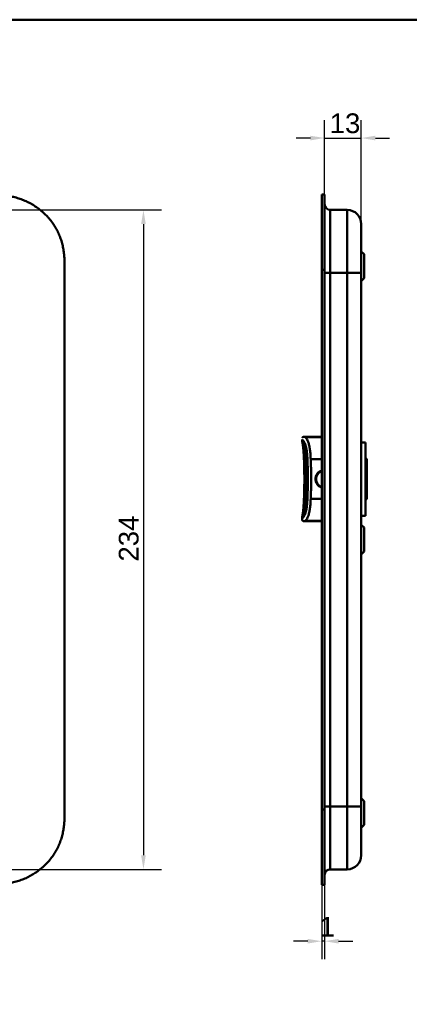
# Model space of a CAD drawing. Header units: millimetres. Extents: x 20 to 833, y 20 to 574.
# Tile 6 of 10: x 295 to 433, y 225 to 574. Entities that reach past the tile are written whole.
import ezdxf

# ---------------------------------------------------------------- set-up
doc = ezdxf.new("R2010")
doc.units = ezdxf.units.MM
doc.header["$LTSCALE"] = 2
for name, color, linetype, lineweight in [('Bemaßungen(DIN)', 7, 'Continuous', 25), ('Sichtbare Kanten(DIN)', 7, 'Continuous', 50), ('Sichtbare tangentiale Kanten(DIN)', 7, 'Continuous', 50), ('Skizziergeometrie(DIN)', 7, 'Continuous', 50)]:
    doc.layers.add(name, color=color, linetype=linetype, lineweight=lineweight)
doc.styles.add('STANDARD-DIN~0', font='arial.ttf')
doc.dimstyles.new('CAD-LAN', dxfattribs={"dimscale": 2, "dimtxt": 3.5, "dimasz": 2.5, "dimexe": 3.175, "dimexo": 0, "dimgap": 0.8, "dimtad": 1, "dimrnd": 1e-08, "dimtxsty": 'STANDARD-DIN~0', "dimcen": 0.09, "dimdle": 10, "dimclrd": 250, "dimclre": 250, "dimclrt": 250, "dimadec": 0, "dimazin": 2, "dimtfac": 1, "dimtmove": 0, "dimatfit": 3, "dimfxl": 1, "dimtolj": 1, "dimtzin": 0, "dimlwd": 25, "dimlwe": 25, "dimarcsym": 0})

# ---------------------------------------------------------------- blocks, each defined once
blk = doc.blocks.new('Ränder Standardrahmen')
at = {"layer": 'Skizziergeometrie(DIN)', "flags": 128}
blk.add_lwpolyline([(10, 10), (10, 287), (410, 287), (410, 10), (10, 10)], dxfattribs=at)
blk = doc.blocks.new('*D14')
at = {"layer": 'Bemaßungen(DIN)', "color": 250, "linetype": 'Continuous', "lineweight": 25, "true_color": 0x3f3f3f, "transparency": 16777216}
for p, q in [((401.91, 267), (401.91, 240.65)), ((402.88, 267), (402.88, 240.65)), ((396.91, 247), (391.91, 247)), ((402.88, 247), (401.91, 247)), ((407.88, 247), (412.88, 247))]:
    blk.add_line(p, q, dxfattribs=at)
at = {"layer": 'Bemaßungen(DIN)', "color": 250, "linetype": 'Continuous', "true_color": 0x3f3f3f, "transparency": 16777216}
for points in [[(396.91, 247.83), (396.91, 246.17), (401.91, 247)], [(407.88, 247.83), (407.88, 246.17), (402.88, 247)]]:
    blk.add_solid(points, dxfattribs=at)
at = {"layer": 'Defpoints', "color": 0, "linetype": 'Continuous', "transparency": 16777216}
for p in [(401.91, 267), (402.88, 267), (401.91, 247)]:
    blk.add_point(p, dxfattribs=at)
at = {"layer": 'Bemaßungen(DIN)', "color": 250, "linetype": 'Continuous', "lineweight": 25, "true_color": 0x3f3f3f, "transparency": 16777216, "insert": (401.11, 255.63), "char_height": 7, "attachment_point": 1, "style": 'STANDARD-DIN~0'}
blk.add_mtext('\\A1;1', dxfattribs=at)
blk = doc.blocks.new('*D15')
at = {"layer": 'Bemaßungen(DIN)', "color": 250, "linetype": 'Continuous', "lineweight": 25, "true_color": 0x3f3f3f, "transparency": 16777216}
for p, q in [((402.88, 512), (402.88, 538.35)), ((415.91, 501.5), (415.91, 538.35)), ((397.88, 532), (392.88, 532)), ((402.88, 532), (415.91, 532)), ((420.91, 532), (425.91, 532))]:
    blk.add_line(p, q, dxfattribs=at)
at = {"layer": 'Bemaßungen(DIN)', "color": 250, "linetype": 'Continuous', "true_color": 0x3f3f3f, "transparency": 16777216}
for points in [[(397.88, 532.83), (397.88, 531.17), (402.88, 532)], [(420.91, 532.83), (420.91, 531.17), (415.91, 532)]]:
    blk.add_solid(points, dxfattribs=at)
at = {"layer": 'Defpoints', "color": 0, "linetype": 'Continuous', "transparency": 16777216}
for p in [(415.91, 532), (402.88, 512), (415.91, 501.5)]:
    blk.add_point(p, dxfattribs=at)
at = {"layer": 'Bemaßungen(DIN)', "color": 250, "linetype": 'Continuous', "lineweight": 25, "true_color": 0x3f3f3f, "transparency": 16777216, "insert": (404.71, 540.75), "char_height": 7, "attachment_point": 1, "style": 'STANDARD-DIN~0'}
blk.add_mtext('\\A1;13', dxfattribs=at)
blk = doc.blocks.new('*D21')
at = {"layer": 'Bemaßungen(DIN)', "color": 250, "linetype": 'Continuous', "lineweight": 25, "true_color": 0x3f3f3f, "transparency": 16777216}
for p, q in [((270.65, 506.5), (345, 506.5)), ((338.65, 501.5), (338.65, 277.5)), ((270.65, 272.5), (345, 272.5))]:
    blk.add_line(p, q, dxfattribs=at)
at = {"layer": 'Bemaßungen(DIN)', "color": 250, "linetype": 'Continuous', "true_color": 0x3f3f3f, "transparency": 16777216}
for points in [[(337.82, 501.5), (339.48, 501.5), (338.65, 506.5)], [(337.82, 277.5), (339.48, 277.5), (338.65, 272.5)]]:
    blk.add_solid(points, dxfattribs=at)
at = {"layer": 'Defpoints', "color": 0, "linetype": 'Continuous', "transparency": 16777216}
for p in [(270.65, 506.5), (270.65, 272.5), (338.65, 272.5)]:
    blk.add_point(p, dxfattribs=at)
at = {"layer": 'Bemaßungen(DIN)', "color": 250, "linetype": 'Continuous', "lineweight": 25, "true_color": 0x3f3f3f, "transparency": 16777216, "insert": (329.9, 381.72), "char_height": 7, "attachment_point": 1, "rotation": 90, "style": 'STANDARD-DIN~0'}
blk.add_mtext('\\A1;234', dxfattribs=at)

msp = doc.modelspace()

# ---------------------------------------------------------------- linework, layer by layer
at = {"layer": 'Sichtbare Kanten(DIN)'}
for p, q in [((401.914, 485.217), (401.914, 512.001)), ((401.914, 512.001), (402.884, 512.001)), ((402.884, 512.001), (402.884, 485.217)), ((402.914, 511.001), (402.884, 511.001)), ((402.914, 511.001), (402.914, 485.217)), ((404.914, 506.501), (410.914, 506.501)), ((416.914, 490.751), (415.914, 491.751)), ((416.914, 490.751), (416.914, 482.251)), ((310.689, 293.786), (310.689, 485.258)), ((401.914, 293.786), (401.914, 485.217)), ((402.884, 485.217), (402.884, 293.786)), ((402.914, 485.217), (402.914, 293.786)), ((415.914, 294.786), (415.914, 484.217)), ((416.914, 482.251), (415.914, 481.251)), ((394.915, 424.557), (394.915, 425.015)), ((395.905, 426.005), (401.914, 426.005)), ((395.905, 426.005), (395.905, 426.005)), ((395.905, 426.005), (395.905, 426.005)), ((417.414, 424.001), (415.914, 424.001)), ((417.414, 398.001), (417.414, 424.001)), ((396.247, 421.07), (396.247, 421.069)), ((417.914, 418.001), (417.414, 418.501)), ((417.914, 404.001), (417.914, 418.001)), ((417.914, 404.001), (417.414, 403.501)), ((396.247, 400.942), (396.247, 400.942)), ((394.915, 397.454), (394.915, 397.454)), ((394.915, 396.994), (394.915, 397.452)), ((394.915, 396.995), (394.915, 396.995)), ((395.905, 396.005), (395.905, 396.005)), ((395.905, 396.004), (401.914, 396.004)), ((417.414, 398.001), (415.914, 398.001)), ((416.914, 393.751), (415.914, 394.751)), ((416.914, 393.751), (416.914, 385.251)), ((416.914, 385.251), (415.914, 384.251)), ((416.914, 296.751), (415.914, 297.751)), ((401.914, 267.001), (401.914, 293.786)), ((402.884, 293.786), (402.884, 267.001)), ((402.914, 293.786), (402.914, 268.001)), ((416.914, 296.751), (416.914, 288.251)), ((416.914, 288.251), (415.914, 287.251)), ((404.914, 272.501), (410.914, 272.501)), ((401.914, 267.001), (402.884, 267.001)), ((402.884, 268.001), (402.914, 268.001))]:
    msp.add_line(p, q, dxfattribs=at)
for points, knots in [([(310.689, 485.3), (310.689, 485.827), (310.688, 486.916), (310.656, 488.303), (310.579, 489.729), (310.475, 490.877), (310.279, 492.316), (310.065, 493.468), (309.717, 494.902), (309.371, 496.041), (308.851, 497.446), (308.363, 498.551), (307.665, 499.901), (307.036, 500.953), (306.164, 502.223), (305.4, 503.199), (304.368, 504.364), (303.483, 505.247), (302.309, 506.283), (301.319, 507.056), (300.027, 507.945), (298.952, 508.594), (297.567, 509.322), (296.429, 509.838), (294.979, 510.399), (293.799, 510.78), (292.309, 511.175), (291.109, 511.427), (289.605, 511.669), (288.402, 511.807), (286.904, 511.922), (285.414, 511.986), (284.236, 511.999), (283.65, 512.001)], [-0.97472618, -0.97472618, -0.97472618, -0.97472618, -0.93604739, -0.89534998, -0.87500127, -0.83430386, -0.81395515, -0.77325774, -0.75290903, -0.71221162, -0.69186291, -0.6511655, -0.6308168, -0.59011938, -0.56977068, -0.52907326, -0.50872456, -0.46802714, -0.44767844, -0.40698102, -0.38663232, -0.3459349, -0.3255862, -0.28488878, -0.26454008, -0.22384266, -0.20349396, -0.16279654, -0.14244784, -0.10175042, -0.08140172, -0.0407043, -0.00000689, -0.00000689, -0.00000689, -0.00000689]), ([(415.914, 484.217), (415.914, 484.458), (415.914, 484.699), (415.914, 484.94), (415.914, 485.087), (415.914, 485.235), (415.914, 485.383), (415.914, 485.456), (415.914, 485.53), (415.914, 485.604), (415.914, 485.678), (415.914, 485.752), (415.914, 485.825), (415.914, 485.899), (415.914, 485.973), (415.914, 486.047), (415.914, 486.359), (415.914, 486.673), (415.914, 486.993), (415.914, 487.305), (415.914, 487.607), (415.914, 487.918), (415.914, 487.925), (415.914, 487.933), (415.914, 487.94), (415.914, 488.566), (415.914, 489.169), (415.914, 489.766), (415.914, 489.775), (415.914, 489.784), (415.914, 489.792), (415.914, 490.387), (415.914, 490.979), (415.914, 491.558), (415.914, 491.562), (415.914, 491.567), (415.914, 491.571), (415.914, 492.151), (415.914, 492.724), (415.914, 493.277), (415.914, 493.829), (415.914, 494.369), (415.914, 494.881), (415.914, 495.396), (415.914, 495.891), (415.914, 496.354), (415.914, 496.82), (415.914, 497.26), (415.914, 497.666), (415.914, 498.073), (415.914, 498.449), (415.914, 498.79), (415.914, 499.131), (415.914, 499.44), (415.914, 499.711), (415.914, 499.983), (415.914, 500.222), (415.914, 500.424), (415.914, 500.425), (415.914, 500.426), (415.914, 500.427), (415.914, 500.627), (415.914, 500.795), (415.914, 500.931), (415.914, 500.932), (415.914, 500.933), (415.914, 500.934), (415.914, 501.068), (415.914, 501.172), (415.914, 501.252), (415.914, 501.253), (415.914, 501.254), (415.914, 501.255), (415.914, 501.334), (415.914, 501.388), (415.914, 501.426), (415.914, 501.426), (415.914, 501.426), (415.914, 501.427), (415.914, 501.445), (415.914, 501.459), (415.914, 501.469), (415.914, 501.48), (415.914, 501.487), (415.914, 501.492), (415.914, 501.5), (415.914, 501.501), (415.914, 501.501)], [0, 0, 0, 0, 0.0722627, 0.0722627, 0.0722627, 0.1165652, 0.1165652, 0.1165652, 0.1387165, 0.1387165, 0.1387165, 0.1608678, 0.1608678, 0.1608678, 0.1830113, 0.1830113, 0.1830113, 0.2766978, 0.2766978, 0.2766978, 0.3682092, 0.3682092, 0.3682092, 0.3703765, 0.3703765, 0.3703765, 0.5540731, 0.5540731, 0.5540731, 0.5567136, 0.5567136, 0.5567136, 0.7394778, 0.7394778, 0.7394778, 0.740823, 0.740823, 0.740823, 0.9239034, 0.9239034, 0.9239034, 1.1070524, 1.1070524, 1.1070524, 1.2909149, 1.2909149, 1.2909149, 1.4756704, 1.4756704, 1.4756704, 1.6608948, 1.6608948, 1.6608948, 1.8466108, 1.8466108, 1.8466108, 2.032785, 2.032785, 2.032785, 2.0338644, 2.0338644, 2.0338644, 2.2185007, 2.2185007, 2.2185007, 2.220125, 2.220125, 2.220125, 2.4027992, 2.4027992, 2.4027992, 2.4055271, 2.4055271, 2.4055271, 2.5869644, 2.5869644, 2.5869644, 2.5890782, 2.5890782, 2.5890782, 2.6793139, 2.6793139, 2.6793139, 2.7720228, 2.7720228, 2.7720228, 2.9310826, 2.9310826, 2.9310826, 2.9310826]), ([(394.964, 424.234), (394.963, 424.237), (394.962, 424.241), (394.96, 424.248), (394.959, 424.25), (394.959, 424.252), (394.958, 424.253), (394.958, 424.255), (394.958, 424.256), (394.957, 424.258), (394.957, 424.259), (394.956, 424.261), (394.956, 424.262), (394.955, 424.264), (394.955, 424.265), (394.954, 424.267), (394.954, 424.268), (394.953, 424.272), (394.953, 424.273), (394.951, 424.278), (394.951, 424.28), (394.948, 424.288), (394.947, 424.292), (394.943, 424.306), (394.941, 424.313), (394.934, 424.342), (394.931, 424.357), (394.919, 424.415), (394.919, 424.434), (394.917, 424.451), (394.917, 424.455), (394.916, 424.473), (394.916, 424.481), (394.915, 424.499), (394.915, 424.506), (394.915, 424.519), (394.915, 424.523), (394.915, 424.532), (394.915, 424.535), (394.915, 424.54), (394.915, 424.542), (394.915, 424.546), (394.915, 424.548), (394.915, 424.55), (394.915, 424.551), (394.915, 424.553), (394.915, 424.554), (394.915, 424.555), (394.915, 424.556), (394.915, 424.557)], [0, 0, 0, 0, 0.00266176, 0.00266176, 0.00332011, 0.00332011, 0.00370331, 0.00370331, 0.00391673, 0.00391673, 0.0042525, 0.0042525, 0.00457083, 0.00457083, 0.00496596, 0.00496596, 0.00555341, 0.00555341, 0.00656312, 0.00656312, 0.00857428, 0.00857428, 0.01330261, 0.01330261, 0.02696942, 0.02696942, 0.06793692, 0.06793692, 0.1909068, 0.1909068, 0.23943833, 0.23943833, 0.26385059, 0.26385059, 0.27619448, 0.27619448, 0.28242946, 0.28242946, 0.28559113, 0.28559113, 0.28721296, 0.28721296, 0.28806085, 0.28806085, 0.2885129, 0.2885129, 0.2887545, 0.2887545, 0.28900897, 0.28900897, 0.28900897, 0.28900897]), ([(395.499, 419.777), (395.499, 419.777), (395.499, 419.777), (395.499, 419.778), (395.498, 419.78), (395.498, 419.788), (395.498, 419.793), (395.497, 419.808), (395.496, 419.818), (395.494, 419.848), (395.493, 419.869), (395.489, 419.93), (395.486, 419.973), (395.476, 420.129), (395.468, 420.247), (395.435, 420.721), (395.407, 421.083), (395.329, 421.96), (395.275, 422.477), (395.173, 423.21), (395.134, 423.454), (395.05, 423.899), (395.004, 424.094), (394.964, 424.232)], [0.07118589, 0.07118589, 0.07118589, 0.07118589, 0.07209238, 0.07209238, 0.07487516, 0.07487516, 0.07808831, 0.07808831, 0.08276394, 0.08276394, 0.09074374, 0.09074374, 0.10552821, 0.10552821, 0.14441358, 0.14441358, 0.26089752, 0.26089752, 0.42984582, 0.42984582, 0.51900361, 0.51900361, 0.61515877, 0.61515877, 0.61515877, 0.61515877]), ([(394.965, 425.566), (394.965, 425.566), (394.966, 425.569), (394.974, 425.596), (394.986, 425.663), (395.088, 425.797), (395.122, 425.835), (395.239, 425.914), (395.309, 425.957), (395.534, 425.991), (395.588, 425.997), (395.694, 426.002), (395.735, 426.004), (395.805, 426.005), (395.83, 426.005), (395.872, 426.005), (395.888, 426.005), (395.905, 426.005)], [0.4044394, 0.4044394, 0.4044394, 0.4044394, 0.48138348, 0.48138348, 0.87820259, 0.87820259, 1.01048506, 1.01048506, 1.13840491, 1.13840491, 1.17024014, 1.17024014, 1.18623044, 1.18623044, 1.19416448, 1.19416448, 1.1990962, 1.1990962, 1.1990962, 1.1990962]), ([(395.905, 426.005), (395.88, 426.005), (395.854, 426.005), (395.806, 426.004), (395.782, 426.004), (395.733, 426.003), (395.708, 426.003), (395.653, 426.001), (395.623, 425.999), (395.555, 425.993), (395.52, 425.989), (395.435, 425.976), (395.394, 425.966), (395.291, 425.936), (395.25, 425.916), (395.143, 425.855), (395.119, 425.826), (395.059, 425.765), (395.097, 425.821), (395.234, 425.909), (395.287, 425.936), (395.409, 425.97), (395.456, 425.981), (395.551, 425.993), (395.587, 425.996), (395.657, 426.001), (395.684, 426.002), (395.734, 426.003), (395.753, 426.004), (395.79, 426.004), (395.805, 426.004), (395.831, 426.005), (395.842, 426.005), (395.861, 426.005), (395.869, 426.005), (395.881, 426.005), (395.885, 426.005), (395.895, 426.005), (395.9, 426.005), (395.905, 426.005)], [0, 0, 0, 0, 0.0075614, 0.0075614, 0.0152672, 0.0152672, 0.0249481, 0.0249481, 0.0390199, 0.0390199, 0.0619203, 0.0619203, 0.1031333, 0.1031333, 0.1856183, 0.1856183, 0.3796224, 0.3796224, 0.9579448, 0.9579448, 1.2006469, 1.2006469, 1.3228959, 1.3228959, 1.384678, 1.384678, 1.4161368, 1.4161368, 1.4323902, 1.4323902, 1.4409977, 1.4409977, 1.4457069, 1.4457069, 1.448333, 1.448333, 1.4497614, 1.4497614, 1.4512393, 1.4512393, 1.4512393, 1.4512393]), ([(397.69, 426.005), (397.78, 426.005), (397.877, 426.005), (398.081, 426.005), (398.189, 426.005), (398.303, 426.005)], [2.10471618, 2.10471618, 2.10471618, 2.10471618, 2.19043209, 2.19043209, 2.27528809, 2.27528809, 2.27528809, 2.27528809]), ([(399.021, 426.005), (399.183, 426.005), (399.356, 426.005), (399.759, 426.005), (400.004, 426.005), (400.236, 426.005)], [2.43587844, 2.43587844, 2.43587844, 2.43587844, 2.53408865, 2.53408865, 2.65113808, 2.65113808, 2.65113808, 2.65113808]), ([(400.236, 426.005), (400.236, 426.005), (400.236, 426.005), (400.236, 426.005), (400.236, 426.005), (400.237, 426.005), (400.237, 426.005), (400.238, 426.005), (400.239, 426.005), (400.241, 426.005), (400.242, 426.005), (400.248, 426.005), (400.252, 426.005), (400.28, 426.005), (400.303, 426.005), (400.45, 426.005), (400.579, 426.005), (400.8, 426.005), (400.89, 426.005), (401.012, 426.005), (401.043, 426.005), (401.085, 426.005), (401.096, 426.005), (401.11, 426.005), (401.113, 426.005), (401.118, 426.005), (401.12, 426.005), (401.121, 426.005), (401.122, 426.005), (401.122, 426.005), (401.123, 426.005), (401.123, 426.005), (401.123, 426.005), (401.123, 426.005)], [0, 0, 0, 0, 0.00003114, 0.00003114, 0.00007257, 0.00007257, 0.00029353, 0.00029353, 0.00058809, 0.00058809, 0.00137355, 0.00137355, 0.00346809, 0.00346809, 0.01463912, 0.01463912, 0.07423576, 0.07423576, 0.11396215, 0.11396215, 0.12720271, 0.12720271, 0.13161635, 0.13161635, 0.13308779, 0.13308779, 0.13357847, 0.13357847, 0.13374214, 0.13374214, 0.13380469, 0.13380469, 0.13385491, 0.13385491, 0.13385491, 0.13385491]), ([(396.241, 400.904), (396.241, 400.904), (396.241, 400.904), (396.241, 400.904), (396.241, 400.904), (396.241, 400.906), (396.242, 400.908), (396.242, 400.912), (396.243, 400.914), (396.244, 400.923), (396.245, 400.93), (396.249, 400.957), (396.252, 400.978), (396.265, 401.063), (396.274, 401.128), (396.31, 401.39), (396.335, 401.593), (396.409, 402.314), (396.443, 402.845), (396.523, 404.429), (396.559, 405.486), (396.673, 409.716), (396.668, 412.895), (396.524, 417.543), (396.493, 419.058), (396.309, 420.626), (396.29, 420.769), (396.263, 420.96), (396.255, 421.012), (396.246, 421.071), (396.245, 421.08), (396.243, 421.093), (396.243, 421.096), (396.242, 421.101), (396.241, 421.104), (396.241, 421.106), (396.241, 421.107), (396.241, 421.107), (396.241, 421.108), (396.241, 421.108), (396.241, 421.108), (396.241, 421.108)], [0.0040212, 0.0040212, 0.0040212, 0.0040212, 0.0041074, 0.0041074, 0.0042896, 0.0042896, 0.0050199, 0.0050199, 0.0057949, 0.0057949, 0.0081207, 0.0081207, 0.0150954, 0.0150954, 0.0360191, 0.0360191, 0.0988747, 0.0988747, 0.2578148, 0.2578148, 0.5751314, 0.5751314, 1.5274726, 1.5274726, 1.9707272, 1.9707272, 2.015649, 2.015649, 2.0323683, 2.0323683, 2.0355024, 2.0355024, 2.0366777, 2.0366777, 2.0375615, 2.0375615, 2.0377273, 2.0377273, 2.037908, 2.037908, 2.0379983, 2.0379983, 2.0379983, 2.0379983]), ([(395.684, 406.888), (395.684, 406.888), (395.684, 406.889), (395.684, 406.892), (395.684, 406.894), (395.685, 406.899), (395.685, 406.903), (395.685, 406.913), (395.685, 406.92), (395.685, 406.939), (395.686, 406.951), (395.687, 406.989), (395.687, 407.016), (395.689, 407.104), (395.69, 407.167), (395.695, 407.409), (395.699, 407.591), (395.711, 408.315), (395.718, 408.86), (395.737, 411.039), (395.73, 412.68), (395.698, 414.444), (395.696, 414.58), (395.692, 414.784), (395.69, 414.853), (395.688, 414.955), (395.687, 414.99), (395.686, 415.041), (395.686, 415.058), (395.685, 415.083), (395.685, 415.092), (395.685, 415.103), (395.685, 415.106), (395.685, 415.11), (395.685, 415.111), (395.685, 415.113), (395.685, 415.113), (395.685, 415.113)], [0, 0, 0, 0, 0.00142191, 0.00142191, 0.0028282, 0.0028282, 0.00452622, 0.00452622, 0.00701664, 0.00701664, 0.01124291, 0.01124291, 0.01955614, 0.01955614, 0.03882367, 0.03882367, 0.09334656, 0.09334656, 0.25678964, 0.25678964, 0.74725426, 0.74725426, 0.78828896, 0.78828896, 0.80914553, 0.80914553, 0.81992388, 0.81992388, 0.8256601, 0.8256601, 0.82884217, 0.82884217, 0.83065789, 0.83065789, 0.83166443, 0.83166443, 0.83272324, 0.83272324, 0.83272324, 0.83272324]), ([(401.914, 413.83), (401.864, 413.812), (401.814, 413.793), (401.765, 413.773), (401.715, 413.752), (401.666, 413.73), (401.617, 413.707), (401.489, 413.645), (401.365, 413.574), (401.247, 413.495), (401.084, 413.386), (400.932, 413.261), (400.793, 413.123), (400.715, 413.045), (400.642, 412.963), (400.573, 412.877), (400.519, 412.81), (400.468, 412.74), (400.42, 412.669), (400.311, 412.505), (400.218, 412.331), (400.143, 412.15), (400.078, 411.993), (400.026, 411.831), (399.988, 411.665), (399.982, 411.639), (399.977, 411.613), (399.972, 411.587), (399.933, 411.394), (399.914, 411.198), (399.914, 411.001), (399.914, 410.805), (399.933, 410.609), (399.972, 410.416), (399.978, 410.384), (399.985, 410.352), (399.992, 410.321), (400.029, 410.161), (400.08, 410.005), (400.143, 409.853), (400.218, 409.672), (400.311, 409.498), (400.42, 409.334), (400.47, 409.259), (400.523, 409.187), (400.58, 409.117), (400.646, 409.034), (400.718, 408.955), (400.793, 408.88), (400.932, 408.741), (401.084, 408.617), (401.247, 408.507), (401.368, 408.426), (401.495, 408.354), (401.626, 408.292), (401.672, 408.27), (401.718, 408.249), (401.765, 408.23), (401.814, 408.21), (401.864, 408.191), (401.914, 408.173)], [0.10630955, 0.10630955, 0.10630955, 0.10630955, 0.1229601, 0.1229601, 0.1229601, 0.13990222, 0.13990222, 0.13990222, 0.18444015, 0.18444015, 0.18444015, 0.2459202, 0.2459202, 0.2459202, 0.28039565, 0.28039565, 0.28039565, 0.30740025, 0.30740025, 0.30740025, 0.3688803, 0.3688803, 0.3688803, 0.42198905, 0.42198905, 0.42198905, 0.43036035, 0.43036035, 0.43036035, 0.4918404, 0.4918404, 0.4918404, 0.55332045, 0.55332045, 0.55332045, 0.56350204, 0.56350204, 0.56350204, 0.6148005, 0.6148005, 0.6148005, 0.67628055, 0.67628055, 0.67628055, 0.70445956, 0.70445956, 0.70445956, 0.7377606, 0.7377606, 0.7377606, 0.79924065, 0.79924065, 0.79924065, 0.84487176, 0.84487176, 0.84487176, 0.8607207, 0.8607207, 0.8607207, 0.87738493, 0.87738493, 0.87738493, 0.87738493]), ([(394.964, 397.777), (395.001, 397.905), (395.043, 398.081), (395.122, 398.485), (395.159, 398.71), (395.242, 399.284), (395.285, 399.647), (395.356, 400.342), (395.386, 400.674), (395.425, 401.168), (395.438, 401.33), (395.455, 401.574), (395.461, 401.656), (395.469, 401.78), (395.472, 401.824), (395.479, 401.931), (395.484, 401.995), (395.491, 402.103), (395.493, 402.148), (395.497, 402.199), (395.497, 402.211), (395.498, 402.227), (395.499, 402.233), (395.499, 402.238), (395.499, 402.239), (395.499, 402.239), (395.499, 402.239), (395.499, 402.239)], [0, 0, 0, 0, 0.08902069, 0.08902069, 0.17261682, 0.17261682, 0.29406318, 0.29406318, 0.40181696, 0.40181696, 0.4543788, 0.4543788, 0.48114329, 0.48114329, 0.49549616, 0.49549616, 0.51703991, 0.51703991, 0.53325541, 0.53325541, 0.53865266, 0.53865266, 0.54242764, 0.54242764, 0.5446358, 0.5446358, 0.54478767, 0.54478767, 0.54478767, 0.54478767]), ([(394.915, 397.452), (394.915, 397.453), (394.915, 397.454), (394.915, 397.455), (394.915, 397.456), (394.915, 397.457), (394.915, 397.458), (394.915, 397.46), (394.915, 397.461), (394.915, 397.465), (394.915, 397.466), (394.915, 397.472), (394.915, 397.475), (394.915, 397.486), (394.915, 397.492), (394.915, 397.515), (394.916, 397.526), (394.917, 397.559), (394.917, 397.56), (394.919, 397.581), (394.921, 397.601), (394.93, 397.65), (394.933, 397.665), (394.94, 397.691), (394.942, 397.698), (394.946, 397.712), (394.947, 397.716), (394.949, 397.725), (394.951, 397.729), (394.953, 397.738), (394.954, 397.74), (394.955, 397.745), (394.955, 397.746), (394.956, 397.747), (394.956, 397.748), (394.957, 397.75), (394.957, 397.75), (394.957, 397.752), (394.958, 397.753), (394.958, 397.755), (394.958, 397.756), (394.959, 397.758), (394.959, 397.759), (394.96, 397.762), (394.96, 397.763), (394.961, 397.766), (394.962, 397.768), (394.963, 397.772), (394.963, 397.774), (394.964, 397.775)], [0, 0, 0, 0, 0.00020178, 0.00020178, 0.00045598, 0.00045598, 0.00082774, 0.00082774, 0.0014627, 0.0014627, 0.00272413, 0.00272413, 0.00570561, 0.00570561, 0.01444933, 0.01444933, 0.04068388, 0.04068388, 0.11936908, 0.11936908, 0.22127195, 0.22127195, 0.25947303, 0.25947303, 0.2738002, 0.2738002, 0.27917407, 0.27917407, 0.28321518, 0.28321518, 0.28471707, 0.28471707, 0.28504102, 0.28504102, 0.28531659, 0.28531659, 0.28551406, 0.28551406, 0.28584684, 0.28584684, 0.2861664, 0.2861664, 0.28656522, 0.28656522, 0.28716052, 0.28716052, 0.28818803, 0.28818803, 0.289596, 0.289596, 0.289596, 0.289596]), ([(395.905, 396.005), (395.903, 396.005), (395.902, 396.005), (395.897, 396.005), (395.894, 396.005), (395.882, 396.005), (395.874, 396.005), (395.822, 396.005), (395.778, 396.005), (395.676, 396.007), (395.618, 396.01), (395.491, 396.023), (395.421, 396.034), (395.303, 396.07), (395.253, 396.091), (395.156, 396.148), (395.11, 396.187), (395.045, 396.267), (395.021, 396.305), (394.965, 396.424), (394.944, 396.511), (394.927, 396.635), (394.924, 396.672), (394.919, 396.736), (394.918, 396.762), (394.916, 396.811), (394.916, 396.834), (394.915, 396.874), (394.915, 396.891), (394.915, 396.928), (394.915, 396.948), (394.915, 396.979), (394.915, 396.987), (394.915, 396.995)], [0, 0, 0, 0, 0.00047204, 0.00047204, 0.00141613, 0.00141613, 0.00387566, 0.00387566, 0.01699435, 0.01699435, 0.03450123, 0.03450123, 0.0553782, 0.0553782, 0.07148239, 0.07148239, 0.0891112, 0.0891112, 0.10237111, 0.10237111, 0.12855071, 0.12855071, 0.13988933, 0.13988933, 0.14793378, 0.14793378, 0.15573927, 0.15573927, 0.16329287, 0.16329287, 0.17107436, 0.17107436, 0.1734608, 0.1734608, 0.1734608, 0.1734608]), ([(283.65, 267.001), (284.236, 267.004), (285.414, 267.017), (286.904, 267.081), (288.402, 267.196), (289.605, 267.334), (291.109, 267.576), (292.309, 267.828), (293.799, 268.223), (294.979, 268.604), (296.429, 269.165), (297.567, 269.681), (298.952, 270.409), (300.027, 271.058), (301.319, 271.947), (302.309, 272.72), (303.483, 273.756), (304.368, 274.639), (305.4, 275.803), (306.164, 276.78), (307.035, 278.05), (307.665, 279.101), (308.363, 280.452), (308.851, 281.557), (309.371, 282.962), (309.717, 284.101), (310.065, 285.534), (310.279, 286.686), (310.475, 288.126), (310.579, 289.274), (310.656, 290.7), (310.689, 292.115), (310.689, 293.231), (310.689, 293.786)], [-0.99998994, -0.99998994, -0.99998994, -0.99998994, -0.9592928, -0.91859565, -0.89824708, -0.85754993, -0.83720136, -0.79650421, -0.77615564, -0.73545849, -0.71510992, -0.67441277, -0.6540642, -0.61336705, -0.59301848, -0.55232133, -0.53197276, -0.49127561, -0.47092704, -0.43022989, -0.40988132, -0.36918417, -0.3488356, -0.30813845, -0.28778988, -0.24709273, -0.22674416, -0.18604701, -0.16569844, -0.12500129, -0.10465272, -0.06395557, -0.02325842, -0.02325842, -0.02325842, -0.02325842]), ([(415.914, 277.501), (415.914, 277.501), (415.914, 277.501), (415.914, 277.501), (415.914, 277.501), (415.914, 277.502), (415.914, 277.511), (415.914, 277.515), (415.914, 277.523), (415.914, 277.533), (415.914, 277.544), (415.914, 277.557), (415.914, 277.576), (415.914, 277.576), (415.914, 277.577), (415.914, 277.577), (415.914, 277.615), (415.914, 277.669), (415.914, 277.747), (415.914, 277.748), (415.914, 277.75), (415.914, 277.751), (415.914, 277.83), (415.914, 277.934), (415.914, 278.068), (415.914, 278.07), (415.914, 278.071), (415.914, 278.072), (415.914, 278.208), (415.914, 278.376), (415.914, 278.576), (415.914, 278.577), (415.914, 278.578), (415.914, 278.579), (415.914, 278.781), (415.914, 279.019), (415.914, 279.292), (415.914, 279.563), (415.914, 279.871), (415.914, 280.213), (415.914, 280.553), (415.914, 280.93), (415.914, 281.337), (415.914, 281.742), (415.914, 282.182), (415.914, 282.647), (415.914, 283.111), (415.914, 283.606), (415.914, 284.121), (415.914, 284.634), (415.914, 285.174), (415.914, 285.726), (415.914, 286.278), (415.914, 286.852), (415.914, 287.432), (415.914, 287.436), (415.914, 287.44), (415.914, 287.445), (415.914, 288.024), (415.914, 288.616), (415.914, 289.21), (415.914, 289.219), (415.914, 289.228), (415.914, 289.236), (415.914, 289.834), (415.914, 290.436), (415.914, 291.062), (415.914, 291.07), (415.914, 291.077), (415.914, 291.085), (415.914, 291.396), (415.914, 291.698), (415.914, 292.007), (415.914, 292.325), (415.914, 292.64), (415.914, 292.956), (415.914, 293.567), (415.914, 294.177), (415.914, 294.786)], [0, 0, 0, 0, 0.0075325, 0.0075325, 0.0075325, 0.1836207, 0.1836207, 0.1836207, 0.2762788, 0.2762788, 0.2762788, 0.3665136, 0.3665136, 0.3665136, 0.3686273, 0.3686273, 0.3686273, 0.5500633, 0.5500633, 0.5500633, 0.5527911, 0.5527911, 0.5527911, 0.7354644, 0.7354644, 0.7354644, 0.7370886, 0.7370886, 0.7370886, 0.9217242, 0.9217242, 0.9217242, 0.9228036, 0.9228036, 0.9228036, 1.1089772, 1.1089772, 1.1089772, 1.2946929, 1.2946929, 1.2946929, 1.479917, 1.479917, 1.479917, 1.6643958, 1.6643958, 1.6643958, 1.8485335, 1.8485335, 1.8485335, 2.0316816, 2.0316816, 2.0316816, 2.2147613, 2.2147613, 2.2147613, 2.2161064, 2.2161064, 2.2161064, 2.3988701, 2.3988701, 2.3988701, 2.4015107, 2.4015107, 2.4015107, 2.5852067, 2.5852067, 2.5852067, 2.587374, 2.587374, 2.587374, 2.678885, 2.678885, 2.678885, 2.772998, 2.772998, 2.772998, 2.9555616, 2.9555616, 2.9555616, 2.9555616])]:
    msp.add_open_spline(points, degree=3, knots=knots, dxfattribs=at)
for points, degree in [([(402.914, 508.501), (402.914, 507.397), (403.81, 506.501), (404.914, 506.501)], 3), ([(410.914, 506.501), (413.676, 506.501), (415.914, 504.263), (415.914, 501.501)], 3), ([(394.915, 424.557), (394.915, 424.557), (394.915, 424.557), (394.915, 424.557), (394.915, 424.557), (394.915, 424.557)], 5), ([(394.915, 424.555), (394.915, 424.555), (394.915, 424.555), (394.915, 424.555)], 3), ([(394.964, 424.234), (394.964, 424.233), (394.964, 424.233), (394.964, 424.233), (394.964, 424.232), (394.964, 424.232)], 5), ([(395.426, 425.973), (395.811, 426.058), (395.745, 426.006), (395.9, 426.005)], 3), ([(401.123, 426.005), (401.188, 426.005), (401.254, 426.005), (401.32, 426.005), (401.386, 426.005), (401.453, 426.005)], 5), ([(395.685, 415.113), (395.659, 416.255), (395.624, 417.363), (395.579, 418.42), (395.526, 419.41), (395.463, 420.317)], 5), ([(395.499, 402.239), (395.55, 403.071), (395.595, 403.963), (395.632, 404.904), (395.662, 405.883), (395.684, 406.888)], 5), ([(394.915, 397.452), (394.915, 397.452), (394.915, 397.452), (394.915, 397.452), (394.915, 397.452), (394.915, 397.452)], 5), ([(394.915, 396.995), (394.915, 396.994), (394.915, 396.994), (394.915, 396.994), (394.915, 396.994), (394.915, 396.994)], 5), ([(394.964, 397.777), (394.964, 397.777), (394.964, 397.776), (394.964, 397.776), (394.964, 397.776), (394.964, 397.775)], 5), ([(395.905, 396.004), (395.905, 396.004), (395.905, 396.004), (395.905, 396.004), (395.905, 396.004), (395.905, 396.004)], 5), ([(415.914, 277.501), (415.914, 274.74), (413.676, 272.501), (410.914, 272.501)], 3), ([(402.914, 270.502), (402.914, 271.606), (403.81, 272.501), (404.914, 272.501)], 3)]:
    msp.add_open_spline(points, degree=degree, dxfattribs=at)
at = {"layer": 'Sichtbare tangentiale Kanten(DIN)'}
for p, q in [((404.914, 506.501), (404.914, 484.217)), ((410.914, 484.217), (410.914, 506.501)), ((401.914, 485.217), (402.884, 485.217)), ((402.884, 485.217), (402.914, 485.217)), ((410.914, 484.217), (404.914, 484.217)), ((404.914, 484.217), (404.914, 294.786)), ((410.914, 294.786), (410.914, 484.217)), ((395.026, 424.392), (395.027, 424.851)), ((401.914, 425.838), (396.021, 425.838)), ((396.554, 418.084), (396.81, 418.084)), ((401.914, 418.084), (397.987, 418.084)), ((396.554, 403.925), (396.81, 403.925)), ((401.914, 403.925), (397.987, 403.925)), ((395.026, 397.617), (395.027, 397.158)), ((401.914, 396.171), (396.021, 396.171)), ((401.914, 293.786), (402.884, 293.786)), ((402.884, 293.786), (402.914, 293.786)), ((404.914, 294.786), (410.914, 294.786)), ((404.914, 294.786), (404.914, 272.501)), ((410.914, 272.501), (410.914, 294.786))]:
    msp.add_line(p, q, dxfattribs=at)
for centre, major_axis, ratio, start_param, end_param in [((394.055, 400.636), (0.673, 24.021), 0.0699032, 5.6809808, 6.0685958), ((394.052, 421.429), (0.676, -24.076), 0.0698461, 0.2143468, 0.601486)]:
    msp.add_ellipse(centre, major_axis=major_axis, ratio=ratio, start_param=start_param, end_param=end_param, dxfattribs=at)
for points, degree in [([(402.914, 484.217), (402.914, 484.217), (403.81, 484.217), (404.914, 484.217)], 3), ([(410.914, 484.217), (413.676, 484.217), (415.914, 484.217), (415.914, 484.217)], 3), ([(395.561, 401.605), (395.787, 404.68), (395.9, 408.782), (395.9, 413.227), (395.787, 417.33), (395.561, 420.404)], 5), ([(396.007, 418.084), (395.975, 418.749), (395.945, 419.325), (395.869, 419.836), (395.766, 420.207), (395.674, 420.41), (395.611, 420.403), (395.561, 420.404)], 7), ([(396.007, 418.084), (396.14, 415.255), (396.182, 412.421), (396.182, 409.588), (396.14, 406.755), (396.007, 403.925)], 5), ([(396.495, 418.084), (396.471, 418.084), (396.379, 418.084), (396.25, 418.084), (396.115, 418.084), (396.007, 418.084)], 5), ([(396.007, 403.925), (395.975, 403.26), (395.945, 402.684), (395.868, 402.172), (395.766, 401.803), (395.673, 401.599), (395.611, 401.607), (395.561, 401.605)], 7), ([(396.495, 403.925), (396.471, 403.925), (396.379, 403.925), (396.25, 403.925), (396.115, 403.925), (396.007, 403.925)], 5), ([(402.914, 294.786), (402.914, 294.786), (403.81, 294.786), (404.914, 294.786)], 3), ([(410.914, 294.786), (413.676, 294.786), (415.914, 294.786), (415.914, 294.786)], 3)]:
    msp.add_open_spline(points, degree=degree, dxfattribs=at)
for points, degree, knots in [([(394.915, 425.015), (394.915, 425.015), (394.915, 425.015), (394.915, 425.014), (394.915, 425.014), (394.915, 425.014), (394.915, 425.013), (394.915, 425.012), (394.915, 425.011), (394.915, 425.01), (394.915, 425.008), (394.915, 425.007), (394.916, 425.005), (394.916, 425.004), (394.916, 425.002), (394.917, 424.999), (394.917, 424.997), (394.918, 424.995), (394.918, 424.992), (394.919, 424.989), (394.92, 424.986), (394.921, 424.982), (394.923, 424.975), (394.926, 424.968), (394.93, 424.958), (394.935, 424.949), (394.941, 424.939), (394.949, 424.928), (394.956, 424.917), (394.967, 424.904), (394.979, 424.891), (394.992, 424.878), (395.008, 424.865), (395.027, 424.851)], 3, [35.91738638, 35.91738638, 35.91738638, 35.91738638, 36.00219131, 36.00219131, 36.00219131, 36.0464737, 36.0464737, 36.0464737, 36.0907561, 36.0907561, 36.0907561, 36.13503849, 36.13503849, 36.13503849, 36.17932089, 36.17932089, 36.17932089, 36.22360328, 36.22360328, 36.22360328, 36.26788568, 36.26788568, 36.26788568, 36.35645047, 36.35645047, 36.35645047, 36.44501526, 36.44501526, 36.44501526, 36.53358005, 36.53358005, 36.53358005, 36.62221221, 36.62221221, 36.62221221, 36.62221221]), ([(395.026, 424.392), (395.026, 424.392), (395.014, 424.401), (394.994, 424.417), (394.969, 424.441), (394.945, 424.472), (394.928, 424.501), (394.92, 424.528), (394.916, 424.542), (394.915, 424.555), (394.915, 424.556), (394.915, 424.557), (394.915, 424.557), (394.915, 424.557)], 5, [19.94598273, 19.94598273, 19.94598273, 19.94598273, 19.94598273, 19.94598273, 19.94606864, 20.03373866, 20.12140868, 20.2090787, 20.29674872, 20.38441874, 20.47208877, 20.55975879, 20.60297823, 20.60297823, 20.60297823, 20.60297823, 20.60297823, 20.60297823]), ([(394.964, 424.232), (394.965, 424.231), (394.966, 424.227), (394.969, 424.217), (394.976, 424.2), (394.99, 424.175), (395.013, 424.145), (395.038, 424.121), (395.059, 424.104), (395.07, 424.096)], 5, [16.03546325, 16.03546325, 16.03546325, 16.03546325, 16.03546325, 16.03546325, 16.05085387, 16.13852389, 16.22619391, 16.31386394, 16.40213792, 16.40213792, 16.40213792, 16.40213792, 16.40213792, 16.40213792]), ([(396.554, 418.084), (396.554, 418.087), (396.542, 418.354), (396.518, 418.887), (396.473, 419.694), (396.376, 420.762), (396.157, 422.061), (395.853, 423.124), (395.545, 423.816), (395.295, 424.178), (395.158, 424.3), (395.082, 424.351), (395.043, 424.379), (395.026, 424.392)], 5, [18.8815067, 18.8815067, 18.8815067, 18.8815067, 18.8815067, 18.8815067, 18.8826968, 19.0156183, 19.1485397, 19.2814612, 19.4143827, 19.5473042, 19.6802257, 19.8131472, 19.9459825, 19.9459825, 19.9459825, 19.9459825, 19.9459825, 19.9459825]), ([(395.027, 424.851), (395.029, 424.85), (395.031, 424.848), (395.033, 424.847), (395.068, 424.822), (395.114, 424.794), (395.174, 424.747), (395.233, 424.699), (395.306, 424.631), (395.393, 424.525), (395.48, 424.418), (395.58, 424.273), (395.688, 424.077), (395.795, 423.882), (395.91, 423.636), (396.022, 423.338), (396.134, 423.039), (396.242, 422.688), (396.337, 422.296), (396.432, 421.904), (396.513, 421.473), (396.578, 421.019), (396.642, 420.566), (396.689, 420.091), (396.726, 419.6), (396.762, 419.111), (396.787, 418.603), (396.81, 418.084)], 3, [36.6222122, 36.6222122, 36.6222122, 36.6222122, 36.6318135, 36.6318135, 36.6318135, 36.79214, 36.79214, 36.79214, 36.9524664, 36.9524664, 36.9524664, 37.1127929, 37.1127929, 37.1127929, 37.2731193, 37.2731193, 37.2731193, 37.4334457, 37.4334457, 37.4334457, 37.5937722, 37.5937722, 37.5937722, 37.7540986, 37.7540986, 37.7540986, 37.9140671, 37.9140671, 37.9140671, 37.9140671]), ([(395.07, 424.096), (395.088, 424.083), (395.127, 424.055), (395.202, 424.005), (395.335, 423.884), (395.57, 423.536), (395.829, 422.933), (396.028, 422.24), (396.15, 421.651), (396.217, 421.263), (396.241, 421.108)], 5, [0, 0, 0, 0, 0, 0, 0.13231543, 0.26523692, 0.3981584, 0.53107988, 0.66400136, 0.74946778, 0.74946778, 0.74946778, 0.74946778, 0.74946778, 0.74946778]), ([(395.905, 426.005), (395.905, 426.005), (395.905, 426.005), (395.905, 426.005), (395.906, 426.005), (395.908, 426.005), (395.925, 426.005), (395.956, 426.005), (396.013, 426.005), (396.102, 426.005), (396.235, 426.005), (396.424, 426.005), (396.685, 426.005), (397.036, 426.005), (397.498, 426.005), (398.094, 426.005), (398.856, 426.005), (399.632, 426.005), (400.313, 426.005), (400.815, 426.005), (401.092, 426.005), (401.123, 426.005)], 5, [0, 0, 0, 0, 0, 0, 0.0015016, 0.1898981, 0.3782947, 0.5666912, 0.7550878, 0.9434843, 1.1318809, 1.3202774, 1.508674, 1.6970705, 1.8854671, 2.0738636, 2.2622602, 2.4506567, 2.6390533, 2.8274498, 2.8517531, 2.8517531, 2.8517531, 2.8517531, 2.8517531, 2.8517531]), ([(396.021, 425.838), (396.021, 425.838), (396.02, 425.839), (396.008, 425.848), (395.986, 425.864), (395.96, 425.89), (395.935, 425.918), (395.92, 425.947), (395.912, 425.966), (395.908, 425.981), (395.906, 425.989), (395.905, 425.996), (395.905, 425.999), (395.905, 426.004), (395.905, 426.004), (395.905, 426.004), (395.905, 426.005), (395.905, 426.005)], 5, [0, 0, 0, 0, 0, 0, 0.00002286, 0.00969157, 0.09825636, 0.18682115, 0.27538594, 0.36395073, 0.40823312, 0.45251552, 0.49679791, 0.54108031, 0.5853627, 0.6296451, 0.71443544, 0.71443544, 0.71443544, 0.71443544, 0.71443544, 0.71443544]), ([(397.987, 418.084), (397.986, 418.109), (397.985, 418.133), (397.984, 418.157), (397.961, 418.686), (397.935, 419.219), (397.896, 419.757), (397.856, 420.295), (397.803, 420.837), (397.729, 421.371), (397.655, 421.904), (397.559, 422.43), (397.447, 422.908), (397.334, 423.386), (397.206, 423.815), (397.077, 424.17), (396.948, 424.525), (396.818, 424.808), (396.7, 425.026), (396.582, 425.245), (396.475, 425.401), (396.384, 425.513), (396.293, 425.625), (396.219, 425.693), (396.16, 425.74), (396.1, 425.788), (396.056, 425.814), (396.021, 425.838)], 3, [0, 0, 0, 0, 0.0073617, 0.0073617, 0.0073617, 0.1676881, 0.1676881, 0.1676881, 0.3280145, 0.3280145, 0.3280145, 0.488341, 0.488341, 0.488341, 0.6486674, 0.6486674, 0.6486674, 0.8089939, 0.8089939, 0.8089939, 0.9693203, 0.9693203, 0.9693203, 1.1296467, 1.1296467, 1.1296467, 1.2899503, 1.2899503, 1.2899503, 1.2899503]), ([(396.554, 403.925), (396.554, 403.925), (396.569, 404.278), (396.596, 404.982), (396.636, 406.051), (396.672, 407.462), (396.702, 409.235), (396.71, 411.005), (396.702, 412.774), (396.672, 414.548), (396.636, 415.959), (396.596, 417.027), (396.569, 417.732), (396.554, 418.084)], 5, [0.0000012, 0.0000012, 0.0000012, 0.0000012, 0.0000012, 0.0000012, 0.0000376, 0.1769417, 0.3538457, 0.5307497, 0.7076537, 0.8845577, 1.0614618, 1.2383658, 1.415305, 1.415305, 1.415305, 1.415305, 1.415305, 1.415305]), ([(396.81, 418.084), (396.811, 418.059), (396.812, 418.032), (396.813, 418.006), (396.825, 417.719), (396.837, 417.43), (396.848, 417.14), (396.858, 416.85), (396.869, 416.558), (396.878, 416.266), (396.897, 415.681), (396.912, 415.094), (396.925, 414.507), (396.984, 411.746), (396.973, 409.016), (396.894, 406.259), (396.889, 406.087), (396.883, 405.915), (396.878, 405.743), (396.869, 405.451), (396.858, 405.16), (396.848, 404.869), (396.837, 404.579), (396.825, 404.29), (396.813, 404.003), (396.812, 403.977), (396.811, 403.951), (396.81, 403.925)], 3, [0, 0, 0, 0, 0.0080362, 0.0080362, 0.0080362, 0.096166, 0.096166, 0.096166, 0.1842959, 0.1842959, 0.1842959, 0.3605556, 0.3605556, 0.3605556, 1.1901476, 1.1901476, 1.1901476, 1.2418542, 1.2418542, 1.2418542, 1.3299841, 1.3299841, 1.3299841, 1.418114, 1.418114, 1.418114, 1.4261482, 1.4261482, 1.4261482, 1.4261482]), ([(397.987, 403.925), (397.988, 403.945), (397.989, 403.974), (397.99, 403.998), (398.001, 404.266), (398.012, 404.534), (398.022, 404.803), (398.033, 405.096), (398.044, 405.391), (398.053, 405.687), (398.072, 406.278), (398.088, 406.872), (398.101, 407.464), (398.113, 408.057), (398.123, 408.649), (398.129, 409.239), (398.135, 409.829), (398.138, 410.417), (398.138, 411.005), (398.138, 411.593), (398.135, 412.181), (398.129, 412.77), (398.123, 413.36), (398.113, 413.952), (398.101, 414.545), (398.088, 415.138), (398.072, 415.732), (398.053, 416.323), (398.044, 416.618), (398.033, 416.913), (398.022, 417.206), (398.011, 417.5), (397.999, 417.793), (397.987, 418.084)], 3, [0, 0, 0, 0, 0.0074095, 0.0074095, 0.0074095, 0.0884674, 0.0884674, 0.0884674, 0.1765972, 0.1765972, 0.1765972, 0.352857, 0.352857, 0.352857, 0.5291167, 0.5291167, 0.5291167, 0.7053764, 0.7053764, 0.7053764, 0.8816361, 0.8816361, 0.8816361, 1.0578959, 1.0578959, 1.0578959, 1.2341556, 1.2341556, 1.2341556, 1.3222855, 1.3222855, 1.3222855, 1.4107319, 1.4107319, 1.4107319, 1.4107319]), ([(401.914, 407.959), (401.838, 407.984), (401.566, 408.085), (401.124, 408.322), (400.637, 408.721), (400.236, 409.21), (399.939, 409.768), (399.755, 410.373), (399.694, 411.001), (399.755, 411.63), (399.939, 412.235), (400.236, 412.793), (400.637, 413.281), (401.124, 413.681), (401.566, 413.918), (401.838, 414.019), (401.914, 414.044)], 3, [0.09942735, 0.09942735, 0.09942735, 0.09942735, 0.12296025, 0.1844403, 0.24592035, 0.3074004, 0.36888045, 0.4303605, 0.49184055, 0.5533206, 0.61480065, 0.6762807, 0.73776075, 0.7992408, 0.86072085, 0.88424066, 0.88424066, 0.88424066, 0.88424066]), ([(395.026, 397.617), (395.026, 397.617), (395.043, 397.63), (395.083, 397.658), (395.158, 397.709), (395.296, 397.832), (395.546, 398.194), (395.854, 398.887), (396.158, 399.95), (396.377, 401.251), (396.474, 402.318), (396.518, 403.125), (396.542, 403.658), (396.554, 403.925)], 5, [0, 0, 0, 0, 0, 0, 0.0004489, 0.1333037, 0.2661584, 0.3990131, 0.5318678, 0.6647225, 0.7975772, 0.9304319, 1.0644705, 1.0644705, 1.0644705, 1.0644705, 1.0644705, 1.0644705]), ([(396.81, 403.925), (396.787, 403.406), (396.762, 402.898), (396.726, 402.409), (396.689, 401.918), (396.642, 401.444), (396.578, 400.99), (396.513, 400.537), (396.432, 400.105), (396.337, 399.713), (396.242, 399.321), (396.134, 398.97), (396.022, 398.672), (395.91, 398.373), (395.795, 398.127), (395.688, 397.932), (395.58, 397.736), (395.48, 397.591), (395.393, 397.484), (395.306, 397.378), (395.233, 397.31), (395.174, 397.263), (395.114, 397.215), (395.068, 397.188), (395.033, 397.163), (395.031, 397.161), (395.029, 397.16), (395.027, 397.158)], 3, [0, 0, 0, 0, 0.159971, 0.159971, 0.159971, 0.3202974, 0.3202974, 0.3202974, 0.4806238, 0.4806238, 0.4806238, 0.6409502, 0.6409502, 0.6409502, 0.8012765, 0.8012765, 0.8012765, 0.9616029, 0.9616029, 0.9616029, 1.1219293, 1.1219293, 1.1219293, 1.2822557, 1.2822557, 1.2822557, 1.2916213, 1.2916213, 1.2916213, 1.2916213]), ([(396.021, 396.171), (396.056, 396.196), (396.1, 396.221), (396.16, 396.269), (396.219, 396.316), (396.293, 396.385), (396.384, 396.496), (396.475, 396.608), (396.582, 396.764), (396.7, 396.983), (396.818, 397.202), (396.948, 397.484), (397.077, 397.839), (397.206, 398.194), (397.334, 398.623), (397.447, 399.101), (397.559, 399.58), (397.655, 400.105), (397.729, 400.639), (397.803, 401.172), (397.856, 401.714), (397.896, 402.252), (397.935, 402.79), (397.961, 403.323), (397.984, 403.852), (397.985, 403.876), (397.986, 403.9), (397.987, 403.925)], 3, [0.7182822, 0.7182822, 0.7182822, 0.7182822, 0.8785131, 0.8785131, 0.8785131, 1.0388395, 1.0388395, 1.0388395, 1.1991659, 1.1991659, 1.1991659, 1.3594922, 1.3594922, 1.3594922, 1.5198186, 1.5198186, 1.5198186, 1.680145, 1.680145, 1.680145, 1.8404714, 1.8404714, 1.8404714, 2.0007978, 2.0007978, 2.0007978, 2.0081391, 2.0081391, 2.0081391, 2.0081391]), ([(396.247, 400.942), (396.222, 400.779), (396.155, 400.382), (396.032, 399.783), (395.831, 399.082), (395.571, 398.474), (395.335, 398.125), (395.202, 398.005), (395.127, 397.954), (395.088, 397.927), (395.07, 397.914)], 5, [19.19140604, 19.19140604, 19.19140604, 19.19140604, 19.19140604, 19.19140604, 19.28115054, 19.41400525, 19.54685995, 19.67971465, 19.81256935, 19.94535719, 19.94535719, 19.94535719, 19.94535719, 19.94535719, 19.94535719]), ([(394.915, 397.452), (394.915, 397.452), (394.915, 397.453), (394.915, 397.453), (394.915, 397.454), (394.916, 397.468), (394.92, 397.481), (394.928, 397.508), (394.945, 397.537), (394.969, 397.568), (394.994, 397.592), (395.014, 397.608), (395.026, 397.617)], 5, [0.04090333, 0.04090333, 0.04090333, 0.04090333, 0.04090333, 0.04090333, 0.08482586, 0.17256087, 0.26029588, 0.3480309, 0.43576591, 0.52350093, 0.61123594, 0.69852104, 0.69852104, 0.69852104, 0.69852104, 0.69852104, 0.69852104]), ([(395.027, 397.158), (395.027, 397.158), (395.016, 397.15), (394.995, 397.134), (394.969, 397.109), (394.945, 397.081), (394.928, 397.049), (394.92, 397.025), (394.916, 397.008), (394.915, 396.999), (394.915, 396.996), (394.915, 396.995), (394.915, 396.995), (394.915, 396.995)], 5, [0.00017248, 0.00017248, 0.00017248, 0.00017248, 0.00017248, 0.00017248, 0.00030268, 0.08886749, 0.17743229, 0.26599709, 0.35456189, 0.4431267, 0.5316915, 0.6202563, 0.66713726, 0.66713726, 0.66713726, 0.66713726, 0.66713726, 0.66713726]), ([(395.07, 397.914), (395.07, 397.914), (395.059, 397.905), (395.038, 397.888), (395.013, 397.865), (394.99, 397.834), (394.976, 397.81), (394.969, 397.792), (394.966, 397.782), (394.965, 397.778), (394.964, 397.777)], 5, [19.94535764, 19.94535764, 19.94535764, 19.94535764, 19.94535764, 19.94535764, 19.94542406, 20.03315907, 20.12089408, 20.2086291, 20.29636411, 20.31199135, 20.31199135, 20.31199135, 20.31199135, 20.31199135, 20.31199135]), ([(395.905, 396.004), (395.905, 396.005), (395.905, 396.005), (395.905, 396.005), (395.905, 396.008), (395.906, 396.018), (395.91, 396.035), (395.918, 396.059), (395.935, 396.091), (395.96, 396.12), (395.986, 396.145), (396.008, 396.161), (396.02, 396.17), (396.021, 396.171)], 5, [0.02247563, 0.02247563, 0.02247563, 0.02247563, 0.02247563, 0.02247563, 0.0885648, 0.1771296, 0.26569441, 0.35425921, 0.44282401, 0.53138881, 0.61995362, 0.70851842, 0.71828181, 0.71828181, 0.71828181, 0.71828181, 0.71828181, 0.71828181])]:
    msp.add_open_spline(points, degree=degree, knots=knots, dxfattribs=at)

# ---------------------------------------------------------------- block references
at = {"xscale": 2, "yscale": 2, "zscale": 2}
msp.add_blockref('Ränder Standardrahmen', (0, 0), dxfattribs=at)

# ---------------------------------------------------------------- dimensions: what is measured, and where the dimension line sits
at = {"layer": 'Bemaßungen(DIN)', "color": 250, "linetype": 'Continuous', "lineweight": 25, "true_color": 0x3f3f3f}
for base, p1, p2, angle, override, picture, middle in [((415.914, 532.001), (402.884, 512.001), (415.914, 501.501), 180, {"dimgap": 0.8, "dimdec": 0, "dimtol": 0, "dimlim": 0, "dimtp": 0, "dimtm": 0, "dimtdec": 2, "dimtofl": 1, "dimatfit": 1}, '*D15', (409.399, 532.001)), ((338.651, 272.501), (270.651, 506.501), (270.651, 272.501), 90, {"dimgap": 0.8, "dimdec": 2, "dimtol": 0, "dimlim": 0, "dimtp": 0, "dimtm": 0, "dimtdec": 2, "dimtofl": 0, "dimatfit": 1}, '*D21', (338.651, 389.501)), ((401.914, 247.001), (402.884, 267.001), (401.914, 267.001), 180, {"dimgap": 0.8, "dimdec": 0, "dimtol": 0, "dimlim": 0, "dimtp": 0, "dimtm": 0, "dimtdec": 2, "dimtofl": 1, "dimatfit": 1}, '*D14', (402.399, 247.001))]:
    dim = msp.add_linear_dim(base=base, p1=p1, p2=p2, angle=angle, dimstyle='CAD-LAN', override=override, dxfattribs=at)
    dim.commit()
    dim.dimension.update_dxf_attribs({"geometry": picture, "text_midpoint": middle, "dimtype": 160})

doc.saveas('drawing.dxf')
